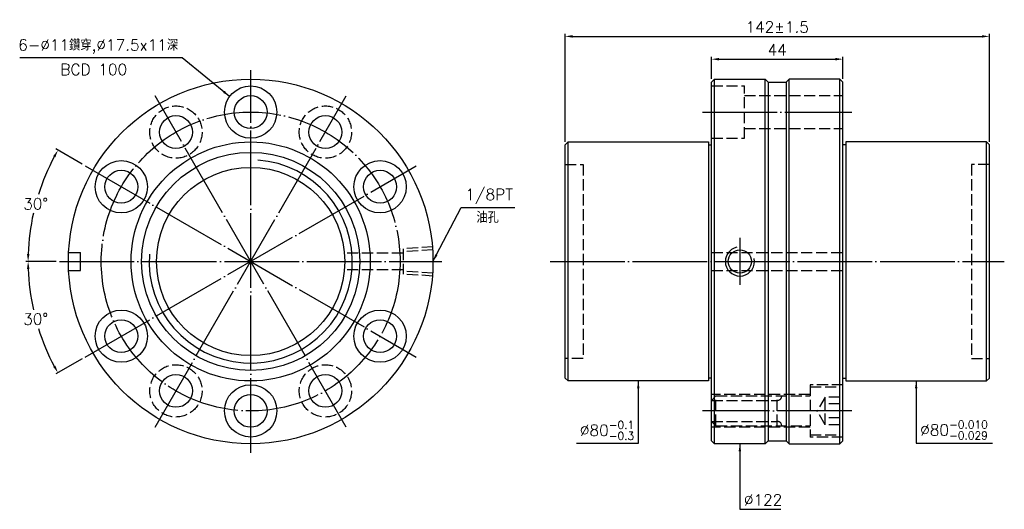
# Model space of a CAD drawing. Header units: millimetres. Extents: x 1601 to 1930, y -1183 to -1019.
import ezdxf

# ---------------------------------------------------------------- set-up
doc = ezdxf.new("R2010")
doc.units = ezdxf.units.MM
doc.header["$LTSCALE"] = 1.25
doc.linetypes.add('CENTER', pattern=[22, 20, -1, 0, -1])
doc.linetypes.add('DASHED', pattern=[4, 3, -1])
for name, color, linetype in [('DDVIEW', 7, 'Continuous'), ('NT', 7, 'Continuous'), ('NT-DIM', 2, 'Continuous')]:
    doc.layers.add(name, color=color, linetype=linetype)
doc.styles.get("Standard").update_dxf_attribs({"font": 'simplex.shx', "bigfont": 'chineset.shx'})
doc.dimstyles.new('ISO-25', dxfattribs={"dimscale": 1.25, "dimtxt": 3, "dimasz": 2, "dimexe": 0.646, "dimexo": 0.862, "dimgap": 1, "dimtad": 1, "dimdec": 3, "dimdsep": 46, "dimtxsty": 'Standard', "dimcen": 1.5, "dimclrd": 256, "dimclre": 256, "dimclrt": 256, "dimazin": 2, "dimtfac": 1, "dimtdec": 3, "dimtmove": 0, "dimatfit": 3, "dimfxl": 0, "dimtolj": 1, "dimlwd": -1, "dimlwe": -1, "dimarcsym": 0})

# ---------------------------------------------------------------- blocks, each defined once
blk = doc.blocks.new('*D0')
at = {"layer": 'Defpoints', "color": 0}
for p in [(1622.77, -1068.06), (1608.2, -1074.58), (1614.2, -1100.06), (1742.2, -1100.06), (1733.63, -1132.06)]:
    blk.add_point(p, dxfattribs=at)
at = {"layer": 'NT-DIM'}
for p, q in [((1621.84, -1067.52), (1612.99, -1062.41)), ((1613.12, -1100.06), (1602.9, -1100.06))]:
    blk.add_line(p, q, dxfattribs=at)
for start, end in [(151.9229, 162.4829), (167.4857, 178.0771)]:
    blk.add_arc((1678.2, -1100.06), 74.49, start, end, dxfattribs=at)
for points in [[(1612.11, -1064.79), (1612.84, -1065.2), (1613.69, -1062.81)], [(1604.17, -1097.56), (1603.33, -1097.55), (1603.71, -1100.06)]]:
    blk.add_solid(points, dxfattribs=at)
at = {"layer": 'NT-DIM', "insert": (1606.25, -1080.78), "char_height": 3.75, "attachment_point": 5, "rotation": 1}
blk.add_mtext('\\A1;30°', dxfattribs=at)
blk = doc.blocks.new('*D1')
at = {"layer": 'Defpoints', "color": 0}
for p in [(1733.63, -1068.06), (1614.2, -1100.06), (1742.2, -1100.06), (1604.84, -1112.99), (1622.77, -1132.06)]:
    blk.add_point(p, dxfattribs=at)
at = {"layer": 'NT-DIM'}
for p, q in [((1613.12, -1100.06), (1602.9, -1100.06)), ((1621.84, -1132.59), (1612.99, -1137.71))]:
    blk.add_line(p, q, dxfattribs=at)
for start, end in [(181.9229, 192.5353), (197.4914, 208.0771)]:
    blk.add_arc((1678.2, -1100.06), 74.49, start, end, dxfattribs=at)
for points in [[(1603.33, -1102.56), (1604.17, -1102.55), (1603.71, -1100.06)], [(1612.84, -1134.91), (1612.11, -1135.32), (1613.69, -1137.3)]]:
    blk.add_solid(points, dxfattribs=at)
at = {"layer": 'NT-DIM', "insert": (1606.25, -1119.34), "char_height": 3.75, "attachment_point": 5, "rotation": 1}
blk.add_mtext('\\A1;30°', dxfattribs=at)
blk = doc.blocks.new('*D2')
at = {"layer": 'Defpoints', "color": 0}
for p in [(1925.42, -1024.73), (1783.42, -1061.06), (1925.42, -1061.06)]:
    blk.add_point(p, dxfattribs=at)
at = {"layer": 'NT-DIM'}
for p, q in [((1783.42, -1059.98), (1783.42, -1023.92)), ((1785.92, -1024.73), (1922.92, -1024.73)), ((1925.42, -1059.98), (1925.42, -1023.92))]:
    blk.add_line(p, q, dxfattribs=at)
for points in [[(1785.92, -1024.31), (1785.92, -1025.15), (1783.42, -1024.73)], [(1922.92, -1024.31), (1922.92, -1025.15), (1925.42, -1024.73)]]:
    blk.add_solid(points, dxfattribs=at)
at = {"layer": 'NT-DIM', "insert": (1854.42, -1021.61), "char_height": 3.75, "attachment_point": 5}
blk.add_mtext('\\A1;142%%P1.5', dxfattribs=at)
blk = doc.blocks.new('*D3')
at = {"layer": 'Defpoints', "color": 0}
for p in [(1876.42, -1032.36), (1832.42, -1040.06), (1876.42, -1040.06)]:
    blk.add_point(p, dxfattribs=at)
at = {"layer": 'NT-DIM'}
for p, q in [((1832.42, -1038.98), (1832.42, -1031.55)), ((1834.92, -1032.36), (1873.92, -1032.36)), ((1876.42, -1038.98), (1876.42, -1031.55))]:
    blk.add_line(p, q, dxfattribs=at)
for points in [[(1834.92, -1031.94), (1834.92, -1032.78), (1832.42, -1032.36)], [(1873.92, -1031.94), (1873.92, -1032.78), (1876.42, -1032.36)]]:
    blk.add_solid(points, dxfattribs=at)
at = {"layer": 'NT-DIM', "insert": (1854.42, -1029.23), "char_height": 3.75, "attachment_point": 5}
blk.add_mtext('\\A1;44', dxfattribs=at)

msp = doc.modelspace()

# ---------------------------------------------------------------- linework, layer by layer
at = {"color": 1, "linetype": 'DASHED'}
for centre, start, end in [((1854.422, -1145.0558), 270, 0), ((1854.422, -1155.0558), 0, 90)]:
    msp.add_arc(centre, 1.5, start, end, dxfattribs=at)
at = {"layer": 'DDVIEW', "color": 3, "linetype": 'CENTER'}
for p, q in [((1678.2006, -1164.0558), (1678.2006, -1036.0558)), ((1710.2006, -1155.4814), (1646.2006, -1044.6301)), ((1646.2006, -1155.4814), (1710.2006, -1044.6301)), ((1622.775, -1132.0558), (1733.6262, -1068.0558)), ((1622.775, -1068.0558), (1733.6262, -1132.0558)), ((1614.2006, -1100.0558), (1742.2006, -1100.0558))]:
    msp.add_line(p, q, dxfattribs=at)
at = {"layer": 'DDVIEW'}
for p, q in [((1851.422, -1040.0558), (1857.422, -1040.0558)), ((1617.2744, -1097.0558), (1621.2006, -1097.0558)), ((1621.2006, -1103.0558), (1621.2006, -1097.0558)), ((1617.2744, -1103.0558), (1621.2006, -1103.0558)), ((1851.422, -1160.0558), (1857.422, -1160.0558))]:
    msp.add_line(p, q, dxfattribs=at)
at = {"layer": 'DDVIEW', "color": 1, "linetype": 'DASHED'}
for p, q in [((1729.2006, -1097.3058), (1709.5803, -1097.3058)), ((1739.2006, -1095.1918), (1729.2006, -1095.8168)), ((1729.2006, -1095.8168), (1729.2006, -1104.2948)), ((1739.2006, -1096.1646), (1729.2006, -1096.7896)), ((1729.2006, -1102.8058), (1709.5803, -1102.8058)), ((1739.2006, -1103.947), (1729.2006, -1103.322)), ((1739.2006, -1104.9198), (1729.2006, -1104.2948))]:
    msp.add_line(p, q, dxfattribs=at)
at = {"layer": 'DDVIEW'}
for centre, radius in [((1678.2006, -1100.0558), 61), ((1678.2006, -1050.0558), 8.75), ((1678.2006, -1050.0558), 5.5), ((1653.2006, -1056.7545), 5.5), ((1703.2006, -1056.7545), 5.5), ((1678.2006, -1100.0558), 40), ((1678.2006, -1100.0558), 36.5), ((1634.8993, -1075.0558), 8.75), ((1721.5019, -1075.0558), 8.75), ((1634.8993, -1075.0558), 5.5), ((1678.2006, -1100.0558), 31.5), ((1721.5019, -1075.0558), 5.5), ((1634.8993, -1125.0558), 8.75), ((1721.5019, -1125.0558), 8.75), ((1634.8993, -1125.0558), 5.5), ((1721.5019, -1125.0558), 5.5), ((1653.2006, -1143.357), 5.5), ((1703.2006, -1143.357), 5.5), ((1678.2006, -1150.0558), 8.75), ((1678.2006, -1150.0558), 5.5)]:
    msp.add_circle(centre, radius, dxfattribs=at)
at = {"layer": 'DDVIEW', "color": 3, "linetype": 'CENTER'}
msp.add_circle((1678.2006, -1100.0558), 50, dxfattribs=at)
at = {"layer": 'DDVIEW', "color": 1, "linetype": 'DASHED'}
for centre in [(1653.2006, -1056.7545), (1703.2006, -1056.7545), (1653.2006, -1143.357), (1703.2006, -1143.357)]:
    msp.add_circle(centre, 8.75, dxfattribs=at)
at = {"layer": 'DDVIEW', "color": 5}
msp.add_arc((1678.2006, -1100.0558), 34, 175.957661, 85.957661, dxfattribs=at)
at = {"layer": 'NT', "linetype": 'ByBlock'}
for p, q in [((1832.422, -1040.0558), (1833.422, -1039.0558)), ((1832.422, -1160.0558), (1832.422, -1040.0558)), ((1833.422, -1039.0558), (1850.422, -1039.0558)), ((1833.422, -1161.0558), (1833.422, -1039.0558)), ((1850.422, -1039.0558), (1851.422, -1040.0558)), ((1850.422, -1161.0558), (1850.422, -1039.0558)), ((1851.422, -1040.0558), (1851.422, -1160.0558)), ((1858.422, -1039.0558), (1857.422, -1040.0558)), ((1857.422, -1040.0558), (1857.422, -1160.0558)), ((1875.422, -1039.0558), (1858.422, -1039.0558)), ((1858.422, -1161.0558), (1858.422, -1039.0558)), ((1876.422, -1040.0558), (1875.422, -1039.0558)), ((1875.422, -1161.0558), (1875.422, -1039.0558)), ((1876.422, -1160.0558), (1876.422, -1040.0558)), ((1783.422, -1061.0558), (1784.422, -1060.0558)), ((1783.422, -1139.0558), (1783.422, -1061.0558)), ((1784.422, -1060.0558), (1831.422, -1060.0558)), ((1784.422, -1140.0558), (1784.422, -1060.0558)), ((1831.422, -1060.0558), (1831.422, -1140.0558)), ((1831.422, -1061.0558), (1832.422, -1061.0558)), ((1877.422, -1061.0558), (1876.422, -1061.0558)), ((1924.422, -1060.0558), (1877.422, -1060.0558)), ((1877.422, -1060.0558), (1877.422, -1140.0558)), ((1925.422, -1061.0558), (1924.422, -1060.0558)), ((1924.422, -1140.0558), (1924.422, -1060.0558)), ((1925.422, -1139.0558), (1925.422, -1061.0558)), ((1784.422, -1140.0558), (1783.422, -1139.0558)), ((1831.422, -1140.0558), (1784.422, -1140.0558)), ((1832.422, -1139.0558), (1831.422, -1139.0558)), ((1876.422, -1139.0558), (1877.422, -1139.0558)), ((1877.422, -1140.0558), (1924.422, -1140.0558)), ((1924.422, -1140.0558), (1925.422, -1139.0558)), ((1833.422, -1161.0558), (1832.422, -1160.0558)), ((1850.422, -1161.0558), (1833.422, -1161.0558)), ((1851.422, -1160.0558), (1850.422, -1161.0558)), ((1857.422, -1160.0558), (1858.422, -1161.0558)), ((1858.422, -1161.0558), (1875.422, -1161.0558)), ((1875.422, -1161.0558), (1876.422, -1160.0558))]:
    msp.add_line(p, q, dxfattribs=at)
at = {"layer": 'NT', "color": 1, "linetype": 'DASHED'}
for p, q in [((1832.422, -1041.3058), (1843.422, -1041.3058)), ((1843.422, -1058.8058), (1843.422, -1041.3058)), ((1843.422, -1044.5558), (1876.422, -1044.5558)), ((1843.422, -1055.5558), (1876.422, -1055.5558)), ((1832.422, -1058.8058), (1843.422, -1058.8058)), ((1783.422, -1067.5558), (1789.422, -1067.5558)), ((1789.422, -1067.5558), (1789.422, -1132.5558)), ((1925.422, -1067.5558), (1919.422, -1067.5558)), ((1919.422, -1067.5558), (1919.422, -1132.5558)), ((1832.422, -1097.0558), (1876.422, -1097.0558)), ((1832.422, -1103.0558), (1876.422, -1103.0558)), ((1789.422, -1132.5558), (1783.422, -1132.5558)), ((1919.422, -1132.5558), (1925.422, -1132.5558)), ((1876.422, -1141.3058), (1865.422, -1141.3058)), ((1865.422, -1141.3058), (1865.422, -1158.8058)), ((1865.422, -1142.0558), (1875.422, -1142.0558)), ((1875.422, -1158.0558), (1875.422, -1142.0558)), ((1865.422, -1144.5558), (1832.422, -1144.5558)), ((1833.922, -1145.0558), (1832.422, -1146.5558)), ((1832.422, -1146.5558), (1854.422, -1146.5558)), ((1833.922, -1155.0558), (1833.922, -1145.0558)), ((1833.922, -1145.0558), (1865.422, -1145.0558)), ((1854.422, -1155.0558), (1854.422, -1145.0558)), ((1870.422, -1145.437), (1867.7553, -1150.0558)), ((1875.422, -1145.437), (1870.422, -1145.437)), ((1870.422, -1154.6746), (1870.422, -1145.437)), ((1875.422, -1147.7464), (1870.422, -1147.7464)), ((1870.422, -1154.6746), (1867.7553, -1150.0558)), ((1875.422, -1152.3652), (1870.422, -1152.3652)), ((1833.922, -1155.0558), (1832.422, -1153.5558)), ((1832.422, -1153.5558), (1854.422, -1153.5558)), ((1865.422, -1155.5558), (1832.422, -1155.5558)), ((1833.922, -1155.0558), (1865.422, -1155.0558)), ((1875.422, -1154.6746), (1870.422, -1154.6746)), ((1865.422, -1158.0558), (1875.422, -1158.0558)), ((1876.422, -1158.8058), (1865.422, -1158.8058))]:
    msp.add_line(p, q, dxfattribs=at)
at = {"layer": 'NT', "color": 3, "linetype": 'CENTER'}
for p, q in [((1829.422, -1050.0558), (1879.422, -1050.0558)), ((1841.922, -1092.1918), (1841.922, -1107.9198)), ((1778.422, -1100.0558), (1930.422, -1100.0558)), ((1879.422, -1150.0558), (1829.422, -1150.0558))]:
    msp.add_line(p, q, dxfattribs=at)
at = {"layer": 'NT'}
msp.add_circle((1841.922, -1100.0558), 3.8912, dxfattribs=at)
at = {"layer": 'NT', "color": 5}
msp.add_arc((1841.922, -1100.0558), 4.864, 101.864163, 11.864163, dxfattribs=at)

# ---------------------------------------------------------------- texts
at = {"layer": 'NT-DIM', "char_height": 3.75}
for s, insert, attachment_point in [('6-%%C11鑽穿,%%C17.5x11深', (1653.9319, -1030.6118), 9), ('BCD 100', (1614.5218, -1037.677), 7), ('\\A1;\\A1;1/8PT', (1750.0458, -1080.7446), 7), ('油孔', (1753.725, -1087.1509), 7), ('\\A1;%%C80{\\H0.7x;\\S-0.010^ -0.029;}', (1902.272, -1159.6169), 7), ('\\A1;%%C80{\\H0.7x;\\S-0.1^ -0.3;}', (1806.572, -1159.7374), 9), ('%%C122', (1843.272, -1181.7451), 7)]:
    msp.add_mtext(s, dxfattribs=dict(at, insert=insert, attachment_point=attachment_point))

# ---------------------------------------------------------------- dimensions: what is measured, and where the dimension line sits
at = {"layer": 'NT-DIM'}
dim = msp.add_linear_dim(base=(1925.422, -1024.7307), p1=(1783.422, -1061.0558), p2=(1925.422, -1061.0558), text='<>%%P1.5', dimstyle='ISO-25', dxfattribs=at)
dim.commit()
dim.dimension.update_dxf_attribs({"geometry": '*D2', "text_midpoint": (1854.422, -1021.6057)})
dim = msp.add_linear_dim(base=(1876.422, -1032.3593), p1=(1832.422, -1040.0558), p2=(1876.422, -1040.0558), dimstyle='ISO-25', dxfattribs=at)
dim.commit()
dim.dimension.update_dxf_attribs({"geometry": '*D3', "text_midpoint": (1854.422, -1029.2343)})
for base, line2, picture, middle in [((1608.1995, -1074.5774), ((1622.775, -1068.0558), (1733.6262, -1132.0558)), '*D0', (1606.2453, -1080.7754)), ((1604.8387, -1112.9914), ((1622.775, -1132.0558), (1733.6262, -1068.0558)), '*D1', (1606.2453, -1119.3361))]:
    dim = msp.add_angular_dim_2l(base=base, line1=((1614.2006, -1100.0558), (1742.2006, -1100.0558)), line2=line2, dimstyle='ISO-25', dxfattribs=at)
    dim.commit()
    dim.dimension.update_dxf_attribs({"geometry": picture, "text_midpoint": middle, "text_rotation": 1})

# ---------------------------------------------------------------- leaders
at = {"layer": 'NT-DIM', "annotation_type": 0, "has_hookline": 1}
for points, hookline_direction, text_width in [([(1671.1628, -1044.8565), (1655.2819, -1031.8618), (1655.1819, -1031.8618)], 1, 53.0357), ([(1739.2006, -1100.0558), (1748.6959, -1081.9907), (1748.7958, -1081.9946)], 0, 16.6071), ([(1807.922, -1140.0558), (1807.922, -1160.9874), (1807.822, -1160.9874)], 1, 19.2857), ([(1900.922, -1140.0558), (1900.922, -1160.8669), (1901.022, -1160.8669)], 0, 24.1607), ([(1841.922, -1161.0558), (1841.922, -1182.9951), (1842.022, -1182.9951)], 0, 12.3214)]:
    msp.add_leader(points, dimstyle='ISO-25', dxfattribs=dict(at, hookline_direction=hookline_direction, text_width=text_width))

doc.saveas('drawing.dxf')
